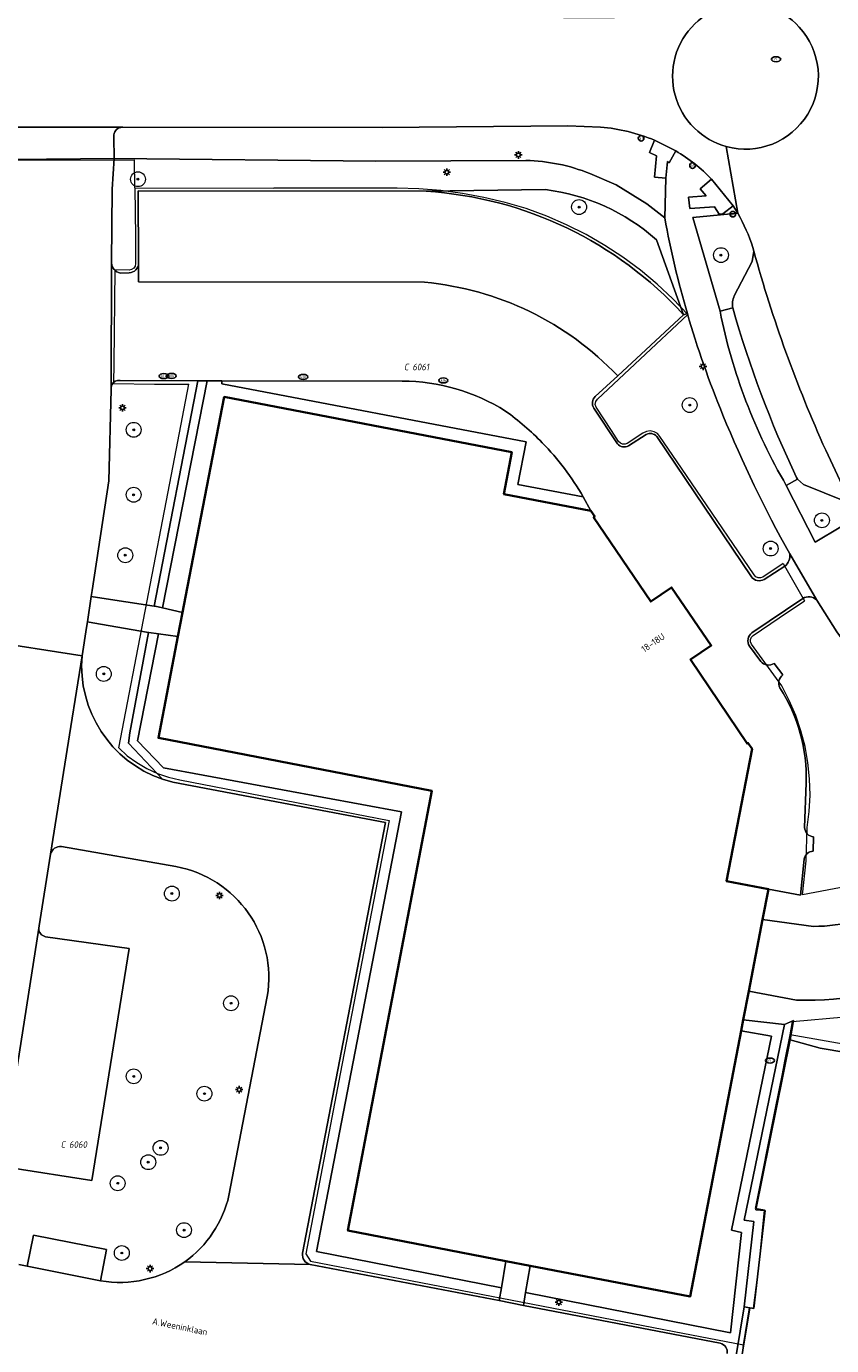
# Model space of a CAD drawing. Header units: metres. Extents: x 183765 to 187731, y 443805 to 446163.
# Tile 50 of 120: x 186085 to 186128, y 444589 to 444660. Entities that reach past the tile are written whole.
import ezdxf
from ezdxf.enums import TextEntityAlignment as Align

# ---------------------------------------------------------------- set-up
doc = ezdxf.new("R2010")
doc.units = ezdxf.units.M
doc.layers.get('0').update_dxf_attribs({"lineweight": 25})
for name, color, linetype, lineweight in [('B-WE-GR-BEPLANTING_CULTUUR_BOSPLANTSOEN-GV', 90, 'Continuous', 18), ('B-WE-GR-BEPLANTING_CULTUUR_HEESTERS-GV', 90, 'Continuous', 18), ('B-WE-GR-BOOM-S', 253, 'Continuous', 25), ('B-WE-GR-HAAG-GV', 90, 'Continuous', 13), ('B-WE-IE-MEUBILAIR-S', 7, 'Continuous', 25), ('B-WE-IE-MEUBILAIR_WEGMEUBILAIR-GV', 7, 'Continuous', 18), ('B-WE-IE-TERREINAFSCHEIDING_KUNSTMATIG_MUUR-GV', 90, 'Continuous', 18), ('B-WE-OG-BEBOUWING-GV', 7, 'Continuous', 35), ('B-WE-OG-BEBOUWING-T18', 10, 'Continuous', 18), ('B-WE-OG-TERREIN_ERF-GV', 7, 'Continuous', 18), ('B-WE-OG-TOPOGRAFIE-T18', 10, 'Continuous', 18), ('B-WE-VH-GESLOTENVERHARDING_ASFALT-GV', 10, 'Continuous', 18), ('B-WE-VH-ONVERHARD_ZAND-GV', 210, 'Continuous', 18), ('B-WE-VH-OPENVERHARDING_BETONSTRAATSTEEN-GV', 90, 'Continuous', 18), ('B-WE-VH-OPENVERHARDING_STRAATBAKSTEEN-GV', 90, 'Continuous', 18), ('B-WE-VH-OPENVERHARDING_TEGEL-GV', 90, 'Continuous', 18)]:
    doc.layers.add(name, color=color, linetype=linetype, lineweight=lineweight)
doc.layers.add('B-WE-KG-GRENS_PERCEEL-G', color=7, linetype='Continuous', lineweight=13, true_color=0xa55252)
doc.layers.add('B-WE-KG-GRENS_PERCEEL-S', color=7, linetype='Continuous', lineweight=25, true_color=0xa55252)
doc.styles.add('NLCS-ISO', font='NLCS-ISO.ttf')
doc.styles.add('NLCS-ISO-M200-T18', font='NLCS-ISO.ttf', dxfattribs={"height": 0.36})

# ---------------------------------------------------------------- blocks, each defined once
blk = doc.blocks.new('SIE-MEUBILAIR_PAAL_LICHTMAST-SO')
for points in [[(-0.62, 0), (-1, 0)], [(-0.71, 0.71), (-0.44, 0.44)], [(0, 1), (0, 0.62)], [(0.44, 0.44), (0.71, 0.71)], [(1, 0), (0.62, 0)], [(-0.71, -0.71), (-0.44, -0.44)], [(0, -0.62), (0, -1)], [(0.44, -0.44), (0.71, -0.71)]]:
    blk.add_lwpolyline(points)
blk.add_circle((0, 0), 0.5)
blk = doc.blocks.new('SIE-MEUBILAIR_PAAL_AFSLUITPAAL-SO')
blk.add_circle((0, 0), 0.75)
at = {"style": 'NLCS-ISO'}
blk.add_text('af', height=0.75, dxfattribs=at).set_placement((0, 0.05), align=Align.MIDDLE_CENTER)
blk = doc.blocks.new('SIE-MEUBILAIR_PUT_KOLK-SO')
blk.add_ellipse((0, 0), major_axis=(1.25, 0), ratio=0.54)
at = {"style": 'NLCS-ISO'}
blk.add_text('klk', height=0.75, dxfattribs=at).set_placement((0.03, 0), align=Align.MIDDLE_CENTER)
blk = doc.blocks.new('SIE-MEUBILAIR_PUT_RIOOLPUT-SO')
blk.add_ellipse((0, 0), major_axis=(1.25, 0), ratio=0.54)
at = {"style": 'NLCS-ISO'}
blk.add_text('ri', height=0.75, dxfattribs=at).set_placement((-0.04, 0.07), align=Align.MIDDLE_CENTER)
blk = doc.blocks.new('SGR-BOOM_GBKN-SO')
at = {"linetype": 'ByBlock', "lineweight": 18}
h = blk.add_hatch(color=0, dxfattribs=at)
h.dxf.hatch_style = 1
edge = h.paths.add_edge_path()
edge.add_arc((0, 0), 0.25, 0, 360)
at = {"color": 0, "linetype": 'ByBlock', "lineweight": 18}
for radius in [2, 0.25]:
    blk.add_circle((0, 0), radius, dxfattribs=at)
at = {"color": 0, "linetype": 'ByBlock', "lineweight": 18, "style": 'NLCS-ISO'}
blk.add_attdef('SOORT', (2.5, 0), '', height=1.5, dxfattribs=at)
blk = doc.blocks.new('SKG-PERCEELNUMMER-SO')
at = {"style": 'NLCS-ISO', "oblique": 10, "flags": 1}
for tag, p in [('GEMEENTECODE', (0, 2.55)), ('PERCEELGROOTTE', (0, -2.45))]:
    blk.add_attdef(tag, text='', height=1.8, dxfattribs=at).set_placement(p, align=Align.MIDDLE_CENTER)
at = {"style": 'NLCS-ISO', "oblique": 10}
blk.add_attdef('SECTIE', text='', height=1.8, dxfattribs=at).set_placement((-0.5, 0), align=Align.MIDDLE_RIGHT)
blk.add_attdef('PERCEELNUMMER', text='', height=1.8, dxfattribs=at).set_placement((0.5, 0), align=Align.MIDDLE_LEFT)

msp = doc.modelspace()

# ---------------------------------------------------------------- linework, layer by layer
at = {"layer": 'B-WE-GR-BEPLANTING_CULTUUR_BOSPLANTSOEN-GV'}
msp.add_lwpolyline([(186133.987, 444608.937, -0.133987), (186126.327, 444607.185)], format="xyb", dxfattribs=at)
at = {"layer": 'B-WE-GR-BEPLANTING_CULTUUR_BOSPLANTSOEN-GV', "flags": 128}
msp.add_lwpolyline([(186126.327, 444607.185), (186123.757, 444607.654), (186123.462, 444606.122), (186125.681, 444605.866), (186126.158, 444606.075), (186125.98, 444605.045), (186127.588, 444604.588), (186148.528, 444601.055), (186141.869, 444608.794)], dxfattribs=at)
at = {"layer": 'B-WE-GR-BEPLANTING_CULTUUR_HEESTERS-GV', "flags": 128}
for points in [[(186112.826, 444650.781), (186106.397, 444650.691)], [(186120.24, 444644.052), (186118.79, 444648.087)], [(186120.451, 444644.113), (186120.24, 444644.052), (186116.702, 444640.759), (186115.493, 444639.649)], [(186089.446, 444640.157), (186089.446, 444640.031), (186089.324, 444635.12), (186088.429, 444629.213), (186088.379, 444628.887), (186088.712, 444628.837), (186091.761, 444628.377), (186094.115, 444640.501)], [(186094.115, 444640.501), (186089.94, 444640.515), (186089.801, 444640.515)], [(186105.115, 444640.485), (186095.406, 444640.501), (186095.405, 444640.342), (186111.777, 444637.208), (186111.329, 444634.926), (186114.845, 444634.252)], [(186115.419, 444639.018), (186116.684, 444637.114)], [(186117.285, 444637.003), (186118.243, 444637.611)], [(186118.803, 444637.506), (186123.894, 444629.957)], [(186124.588, 444629.816), (186125.688, 444630.525)], [(186126.657, 444628.791), (186123.928, 444626.942)], [(186132.258, 444621.826), (186128.488, 444626.992), (186127.413, 444628.693)], [(186091.457, 444626.961), (186088.473, 444627.482), (186088.171, 444627.535), (186088.122, 444627.217), (186087.887, 444625.704)], [(186092.212, 444619.063), (186090.383, 444621.011), (186090.452, 444621.555), (186091.457, 444626.961)], [(186123.794, 444626.218), (186124.403, 444625.402)], [(186125.119, 444625.297), (186125.592, 444624.676)], [(186126.849, 444618.865), (186126.762, 444616.466)], [(186092.933, 444614.361), (186086.773, 444615.435)], [(186127.238, 444615.955), (186127.221, 444615.194)], [(186086.194, 444615.028), (186085.58, 444611.167), (186085.561, 444611.046)], [(186126.733, 444614.759), (186126.533, 444612.834), (186124.816, 444613.147), (186124.502, 444611.518), (186127.234, 444611.147)], [(186085.917, 444610.593), (186090.411, 444609.964), (186088.409, 444597.467), (186084.056, 444598.151)], [(186095.788, 444596.673), (186097.853, 444607.37)], [(186084.49, 444592.949), (186084.932, 444592.862), (186085.268, 444594.538), (186089.207, 444593.772), (186088.881, 444592.087)]]:
    msp.add_lwpolyline(points, dxfattribs=at)
at = {"layer": 'B-WE-GR-BEPLANTING_CULTUUR_HEESTERS-GV'}
for points in [[(186118.79, 444648.087, 0.151463), (186112.826, 444650.781)], [(186106.397, 444650.691, -0.194897), (186120.24, 444644.052)], [(186122.365, 444638.651, -0.026905), (186120.451, 444644.113)], [(186089.801, 444640.515, 0.326119), (186089.446, 444640.157)], [(186110.669, 444638.87, 0.137814), (186105.115, 444640.485)], [(186115.493, 444639.649, 0.360657), (186115.419, 444639.018)], [(186112.642, 444637.168, 0.044373), (186110.669, 444638.87)], [(186125.96, 444631.181, -0.029942), (186122.365, 444638.651)], [(186118.243, 444637.611, -0.342879), (186118.803, 444637.506)], [(186114.845, 444634.252, 0.061949), (186112.642, 444637.168)], [(186116.684, 444637.114, 0.371466), (186117.285, 444637.003)], [(186125.688, 444630.525, 0.278155), (186125.96, 444631.181)], [(186123.894, 444629.957, 0.391955), (186124.588, 444629.816)], [(186127.413, 444628.693, 0.346609), (186126.657, 444628.791)], [(186123.928, 444626.942, 0.404831), (186123.794, 444626.218)], [(186087.887, 444625.704, 0.344435), (186092.212, 444619.063)], [(186124.403, 444625.402, 0.395152), (186125.119, 444625.297)], [(186125.592, 444624.676, 0.386542), (186125.431, 444623.982)], [(186125.431, 444623.982, -0.148181), (186126.849, 444618.865)], [(186126.762, 444616.466, 0.370037), (186127.238, 444615.955)], [(186086.773, 444615.435, 0.403029), (186086.194, 444615.028)], [(186127.221, 444615.194, 0.353905), (186126.733, 444614.759)], [(186097.853, 444607.37, 0.41017), (186092.933, 444614.361)], [(186127.234, 444611.147, 0.134314), (186131.718, 444612.374)], [(186085.561, 444611.046, 0.357049), (186085.917, 444610.593)], [(186093.409, 444593.105, 0.184388), (186095.788, 444596.673)], [(186088.881, 444592.087, 0.200944), (186093.409, 444593.105)]]:
    msp.add_lwpolyline(points, format="xyb", dxfattribs=at)
at = {"layer": 'B-WE-GR-HAAG-GV', "flags": 128}
for points in [[(186111.769, 444652.348), (186103.699, 444652.314), (186089.621, 444652.456), (186089.51, 444650.801), (186089.467, 444646.839)], [(186119.232, 444649.256), (186118.263, 444650.026), (186116.621, 444651.048), (186115.204, 444651.648)], [(186090.929, 444646.826), (186090.896, 444650.71), (186106.397, 444650.691), (186112.826, 444650.781)], [(186118.79, 444648.087), (186120.24, 444644.052), (186120.451, 444644.113)], [(186089.952, 444646.295), (186090.422, 444646.307)], [(186105.064, 444617.313), (186092.259, 444619.675), (186090.866, 444621.125), (186091.991, 444626.884), (186091.471, 444626.959), (186091.457, 444626.961), (186090.452, 444621.555), (186090.383, 444621.011), (186092.212, 444619.063), (186092.768, 444618.9), (186104.213, 444616.742), (186099.746, 444593.56)], [(186100.154, 444592.96), (186110.331, 444591.012), (186110.445, 444591.703), (186100.507, 444593.652), (186105.064, 444617.313)], [(186123.514, 444590.672), (186124.03, 444595.273), (186123.508, 444595.349), (186125.681, 444605.866), (186123.462, 444606.122), (186123.349, 444605.532), (186124.973, 444605.24), (186122.827, 444594.807), (186123.368, 444594.67), (186122.763, 444589.288), (186111.747, 444591.448), (186111.629, 444590.756), (186122.224, 444588.717)], [(186121.955, 444581.195), (186123.514, 444590.672)]]:
    msp.add_lwpolyline(points, dxfattribs=at)
at = {"layer": 'B-WE-GR-HAAG-GV'}
for points in [[(186115.204, 444651.648, 0.090124), (186111.769, 444652.348)], [(186112.826, 444650.781, -0.151463), (186118.79, 444648.087)], [(186120.451, 444644.113, -0.024733), (186119.232, 444649.256)], [(186089.467, 444646.839, 0.350416), (186089.952, 444646.295)], [(186090.422, 444646.307, 0.399563), (186090.929, 444646.826)], [(186099.746, 444593.56, 0.387431), (186100.154, 444592.96)], [(186122.224, 444588.717, -0.386001), (186122.592, 444588.167)]]:
    msp.add_lwpolyline(points, format="xyb", dxfattribs=at)
at = {"layer": 'B-WE-GR-HAAG-GV', "flags": 128}
msp.add_lwpolyline([(186094.612, 444640.501), (186094.115, 444640.501), (186091.761, 444628.377), (186091.818, 444628.369), (186092.215, 444628.279)], close=True, dxfattribs=at)
at = {"layer": 'B-WE-IE-MEUBILAIR_WEGMEUBILAIR-GV', "flags": 128}
for points in [[(186123.16, 444649.507), (186120.748, 444649.28), (186122.209, 444644.237), (186122.898, 444644.414)], [(186122.978, 444645.065), (186123.941, 444646.911), (186124.026, 444647.467)], [(186124.026, 444647.467), (186123.982, 444647.666)], [(186126.379, 444635.2), (186125.774, 444634.872), (186127.325, 444631.82), (186128.706, 444632.638), (186129.228, 444632.948)], [(186129.415, 444633.542), (186128.927, 444634.028), (186126.693, 444634.91), (186126.379, 444635.2)]]:
    msp.add_lwpolyline(points, dxfattribs=at)
at = {"layer": 'B-WE-IE-MEUBILAIR_WEGMEUBILAIR-GV'}
for points in [[(186123.982, 444647.666, 0.053688), (186123.16, 444649.507)], [(186122.898, 444644.414, -0.168138), (186122.978, 444645.065)]]:
    msp.add_lwpolyline(points, format="xyb", dxfattribs=at)
at = {"layer": 'B-WE-IE-TERREINAFSCHEIDING_KUNSTMATIG_MUUR-GV', "flags": 128}
for points in [[(186124.644, 444595.869), (186124.138, 444595.903), (186125.98, 444605.045), (186126.158, 444606.075), (186125.681, 444605.866), (186123.508, 444595.349), (186124.03, 444595.273), (186123.514, 444590.672), (186123.81, 444590.624), (186124.031, 444590.587)], [(186122.278, 444581.314), (186122.308, 444581.511), (186123.81, 444590.624), (186123.514, 444590.672), (186121.955, 444581.195), (186121.809, 444580.296), (186121.583, 444578.911), (186119.367, 444565.303), (186118.91, 444561.296), (186119.209, 444561.264), (186119.664, 444565.262)]]:
    msp.add_lwpolyline(points, close=True, dxfattribs=at)
at = {"layer": 'B-WE-KG-GRENS_PERCEEL-G', "flags": 128}
for points in [[(186082.724, 444652.371), (186090.699, 444652.382)], [(186090.723, 444650.883), (186090.699, 444652.382)], [(186090.723, 444650.883), (186090.765, 444648.258), (186090.768, 444646.8)], [(186090.723, 444650.883), (186098.207, 444650.86)], [(186104.832, 444650.852), (186098.207, 444650.86)], [(186111.786, 444649.762), (186110.656, 444650.092), (186109.51, 444650.364), (186108.351, 444650.576), (186107.183, 444650.728), (186106.009, 444650.82), (186104.832, 444650.852)], [(186120.485, 444644.055), (186119.678, 444644.9), (186118.824, 444645.698), (186117.927, 444646.446), (186116.988, 444647.142), (186116.011, 444647.783), (186114.998, 444648.368), (186113.955, 444648.893), (186112.883, 444649.359), (186111.786, 444649.762)], [(186090.768, 444646.8), (186090.741, 444646.667), (186090.666, 444646.554), (186090.554, 444646.477), (186090.422, 444646.447)], [(186090.422, 444646.447), (186089.646, 444646.466), (186089.595, 444641.444)], [(186117.915, 444641.661), (186120.485, 444644.055)], [(186115.612, 444639.501), (186117.915, 444641.661)], [(186089.595, 444641.444), (186089.584, 444640.352), (186091.789, 444640.324), (186092.009, 444640.322)], [(186092.009, 444640.322), (186093.626, 444640.314)], [(186092.689, 444635.449), (186093.626, 444640.314)], [(186115.542, 444639.078), (186115.495, 444639.225), (186115.52, 444639.377), (186115.612, 444639.501)], [(186116.366, 444637.815), (186115.542, 444639.078)], [(186116.751, 444637.226), (186116.366, 444637.815)], [(186118.06, 444637.685), (186117.218, 444637.13)], [(186118.978, 444637.501), (186118.838, 444637.654), (186118.658, 444637.757), (186118.454, 444637.797), (186118.248, 444637.773), (186118.06, 444637.685)], [(186119.906, 444636.135), (186118.978, 444637.501)], [(186117.218, 444637.13), (186117.096, 444637.083), (186116.965, 444637.085), (186116.845, 444637.135), (186116.751, 444637.226)], [(186124.051, 444630.053), (186120.934, 444634.622), (186119.906, 444636.135)], [(186089.855, 444620.753), (186092.689, 444635.449)], [(186125.606, 444630.677), (186124.518, 444629.928)], [(186125.606, 444630.677), (186126.755, 444628.662)], [(186124.518, 444629.928), (186124.392, 444629.892), (186124.261, 444629.903), (186124.143, 444629.959), (186124.051, 444630.053)], [(186123.984, 444626.794), (186125.385, 444627.743), (186126.755, 444628.662)], [(186123.905, 444626.33), (186123.85, 444626.448), (186123.846, 444626.579), (186123.893, 444626.7), (186123.984, 444626.794)], [(186125.529, 444624.083), (186123.905, 444626.33)], [(186126.9, 444616.463), (186127.008, 444617.333), (186127.051, 444618.209), (186127.027, 444619.085), (186126.937, 444619.958), (186126.782, 444620.821), (186126.562, 444621.669), (186126.279, 444622.499), (186125.934, 444623.305), (186125.529, 444624.083)], [(186089.855, 444620.753), (186090.321, 444620.33), (186090.828, 444619.957), (186091.37, 444619.637), (186091.942, 444619.373), (186092.538, 444619.169), (186093.151, 444619.027)], [(186093.151, 444619.027), (186104.402, 444616.847), (186101.778, 444603.216)], [(186125.976, 444605.316), (186126.116, 444606.026), (186128.915, 444606.273), (186135.274, 444609.129), (186139.743, 444613.502), (186136.301, 444617.165), (186133.17, 444615.171), (186130.721, 444613.609), (186126.654, 444612.838), (186126.843, 444614.676), (186126.9, 444616.463)], [(186125.696, 444603.897), (186125.976, 444605.316)], [(186152.541, 444600.643), (186140.556, 444602.743), (186125.976, 444605.316)], [(186101.778, 444603.216), (186099.916, 444593.537), (186100.184, 444593.128)], [(186123.798, 444590.625), (186124.013, 444590.612), (186124.317, 444592.98), (186124.596, 444595.872), (186124.125, 444595.965), (186125.197, 444601.365), (186125.562, 444603.22)], [(186125.562, 444603.22), (186125.696, 444603.897)], [(186100.184, 444593.128), (186120.215, 444589.27)], [(186123.475, 444588.642), (186123.798, 444590.625)], [(186120.215, 444589.27), (186123.475, 444588.642)], [(186123.459, 444588.544), (186123.475, 444588.642)]]:
    msp.add_lwpolyline(points, dxfattribs=at)
at = {"layer": 'B-WE-OG-BEBOUWING-GV', "flags": 128}
msp.add_lwpolyline([(186123.935, 444620.704), (186123.71, 444621.013), (186123.664, 444620.982), (186120.618, 444625.504), (186121.736, 444626.259), (186119.601, 444629.38), (186118.481, 444628.622), (186115.404, 444633.154), (186115.468, 444633.197), (186115.249, 444633.503), (186110.581, 444634.407), (186111.002, 444636.657), (186095.532, 444639.631), (186093.459, 444628.879), (186093.296, 444628.036), (186093.045, 444626.733), (186091.995, 444621.287), (186106.7, 444618.443), (186102.19, 444594.779), (186110.683, 444593.143), (186111.995, 444592.89), (186120.594, 444591.234), (186123.349, 444605.532), (186123.462, 444606.122), (186123.757, 444607.654), (186124.502, 444611.518), (186124.816, 444613.147), (186122.563, 444613.575)], close=True, dxfattribs=at)
at = {"layer": 'B-WE-OG-TERREIN_ERF-GV', "flags": 128}
for points in [[(186111.777, 444637.208), (186095.405, 444640.342), (186095.406, 444640.501), (186094.612, 444640.501), (186092.215, 444628.279), (186093.296, 444628.036), (186093.459, 444628.879), (186095.532, 444639.631), (186111.002, 444636.657), (186110.581, 444634.407), (186115.249, 444633.503), (186114.845, 444634.252), (186111.329, 444634.926)], [(186093.045, 444626.733), (186091.991, 444626.884), (186090.866, 444621.125), (186092.259, 444619.675), (186105.064, 444617.313), (186100.507, 444593.652), (186110.445, 444591.703), (186110.683, 444593.143), (186102.19, 444594.779), (186106.7, 444618.443), (186091.995, 444621.287)], [(186123.349, 444605.532), (186120.594, 444591.234), (186111.995, 444592.89), (186111.747, 444591.448), (186122.763, 444589.288), (186123.368, 444594.67), (186122.827, 444594.807), (186124.973, 444605.24)], [(186151.601, 444597.635), (186152.064, 444600.459), (186148.528, 444601.055), (186127.588, 444604.588), (186125.98, 444605.045), (186124.138, 444595.903), (186124.644, 444595.869), (186124.031, 444590.587), (186123.81, 444590.624), (186122.308, 444581.511), (186122.824, 444581.435), (186123.125, 444581.301), (186121.162, 444569.185), (186121.333, 444569.157), (186125.742, 444568.473), (186138.256, 444565.899), (186140.295, 444565.682), (186142.419, 444565.988), (186144.274, 444567.173), (186146.426, 444569.116), (186148.34, 444578.661), (186148.603, 444579.9), (186149.834, 444586.922), (186150.047, 444588.159)]]:
    msp.add_lwpolyline(points, close=True, dxfattribs=at)
at = {"layer": 'B-WE-VH-GESLOTENVERHARDING_ASFALT-GV', "flags": 128}
for points in [[(186116.525, 444660.031), (186113.793, 444660.024), (186108.812, 444660.071), (186105.66, 444660.1), (186105.522, 444660.1), (186059.557, 444660.086), (186054.363, 444660.485), (186047.278, 444662.104), (186032.707, 444666.665), (186031.933, 444666.966), (186030.07, 444659.832), (186032.855, 444659.097), (186046.736, 444656.128), (186057.912, 444654.576), (186065.601, 444654.078), (186083.679, 444654.148), (186090.047, 444654.135), (186090.079, 444654.135), (186104.039, 444654.115), (186114.019, 444654.206), (186115.784, 444654.142)], [(186118.688, 444653.436), (186119.826, 444652.863)], [(186121.758, 444651.348), (186122.909, 444649.915), (186123.16, 444649.507), (186122.541, 444653.101)], [(186122.541, 444653.101), (186123.16, 444649.507)], [(186123.982, 444647.666), (186124.026, 444647.467)], [(186127.892, 444636.772), (186129.415, 444633.542), (186130.945, 444630.877), (186130.973, 444630.832), (186131, 444630.787)]]:
    msp.add_lwpolyline(points, dxfattribs=at)
at = {"layer": 'B-WE-VH-GESLOTENVERHARDING_ASFALT-GV'}
for points in [[(186122.646, 444660.691, -0.273907), (186126.465, 444659.527)], [(186120.828, 444654.093, -0.588305), (186122.646, 444660.691)], [(186126.465, 444659.527, -0.7541), (186122.541, 444653.101)], [(186115.784, 444654.142, -0.079602), (186118.688, 444653.436)], [(186122.541, 444653.101, -0.128328), (186120.828, 444654.093)], [(186119.826, 444652.863, -0.065335), (186121.758, 444651.348)], [(186123.16, 444649.507, -0.053688), (186123.982, 444647.666)], [(186124.026, 444647.467, 0.038693), (186127.892, 444636.772)]]:
    msp.add_lwpolyline(points, format="xyb", dxfattribs=at)
at = {"layer": 'B-WE-VH-ONVERHARD_ZAND-GV', "flags": 128}
for points in [[(186111.769, 444652.348), (186103.699, 444652.314), (186089.621, 444652.456), (186089.51, 444650.801), (186089.467, 444646.839)], [(186119.232, 444649.256), (186118.263, 444650.026), (186116.621, 444651.048), (186115.204, 444651.648)], [(186090.929, 444646.826), (186090.896, 444650.71), (186106.397, 444650.691), (186112.826, 444650.781)], [(186123.16, 444649.507), (186120.748, 444649.28), (186122.209, 444644.237), (186122.898, 444644.414)], [(186118.79, 444648.087), (186120.24, 444644.052), (186120.451, 444644.113)], [(186122.978, 444645.065), (186123.941, 444646.911), (186124.026, 444647.467), (186123.982, 444647.666)], [(186089.952, 444646.295), (186090.422, 444646.307)], [(186129.415, 444633.542), (186128.927, 444634.028), (186126.693, 444634.91), (186126.379, 444635.2), (186125.774, 444634.872), (186127.325, 444631.82), (186128.706, 444632.638), (186129.228, 444632.948)], [(186105.064, 444617.313), (186092.259, 444619.675), (186090.866, 444621.125), (186091.991, 444626.884), (186091.471, 444626.959), (186091.457, 444626.961), (186090.452, 444621.555), (186090.383, 444621.011), (186092.212, 444619.063), (186092.768, 444618.9), (186104.213, 444616.742), (186099.746, 444593.56)], [(186100.154, 444592.96), (186110.331, 444591.012), (186110.445, 444591.703), (186100.507, 444593.652), (186105.064, 444617.313)], [(186123.514, 444590.672), (186124.03, 444595.273), (186123.508, 444595.349), (186125.681, 444605.866), (186123.462, 444606.122), (186123.349, 444605.532), (186124.973, 444605.24), (186122.827, 444594.807), (186123.368, 444594.67), (186122.763, 444589.288), (186111.747, 444591.448), (186111.629, 444590.756), (186122.224, 444588.717)], [(186121.955, 444581.195), (186123.514, 444590.672)]]:
    msp.add_lwpolyline(points, dxfattribs=at)
at = {"layer": 'B-WE-VH-ONVERHARD_ZAND-GV'}
for points in [[(186115.204, 444651.648, 0.090124), (186111.769, 444652.348)], [(186112.826, 444650.781, -0.151463), (186118.79, 444648.087)], [(186123.982, 444647.666, 0.053688), (186123.16, 444649.507)], [(186120.451, 444644.113, -0.024733), (186119.232, 444649.256)], [(186089.467, 444646.839, 0.350416), (186089.952, 444646.295)], [(186090.422, 444646.307, 0.399563), (186090.929, 444646.826)], [(186122.898, 444644.414, -0.168138), (186122.978, 444645.065)], [(186099.746, 444593.56, 0.387431), (186100.154, 444592.96)], [(186122.224, 444588.717, -0.386001), (186122.592, 444588.167)]]:
    msp.add_lwpolyline(points, format="xyb", dxfattribs=at)
at = {"layer": 'B-WE-VH-ONVERHARD_ZAND-GV', "flags": 128}
msp.add_lwpolyline([(186094.612, 444640.501), (186094.115, 444640.501), (186091.761, 444628.377), (186091.818, 444628.369), (186092.215, 444628.279)], close=True, dxfattribs=at)
at = {"layer": 'B-WE-VH-OPENVERHARDING_BETONSTRAATSTEEN-GV'}
for points in [[(186126.465, 444659.527, 0.273907), (186122.646, 444660.691)], [(186122.646, 444660.691, 0.588305), (186120.828, 444654.093)], [(186122.541, 444653.101, 0.7541), (186126.465, 444659.527)], [(186120.828, 444654.093, 0.128328), (186122.541, 444653.101)], [(186120.24, 444644.052, 0.194897), (186106.397, 444650.691)], [(186127.892, 444636.772, -0.038693), (186124.026, 444647.467)], [(186106.317, 444645.797, -0.182656), (186116.702, 444640.759)], [(186122.978, 444645.065, 0.168138), (186122.898, 444644.414)], [(186122.898, 444644.414, 0.041711), (186126.325, 444635.295)], [(186131.718, 444612.374, -0.134314), (186127.234, 444611.147)], [(186085.917, 444610.593, -0.357049), (186085.561, 444611.046)], [(186126.327, 444607.185, 0.133987), (186133.987, 444608.937)]]:
    msp.add_lwpolyline(points, format="xyb", dxfattribs=at)
at = {"layer": 'B-WE-VH-OPENVERHARDING_BETONSTRAATSTEEN-GV', "flags": 128}
for points in [[(186106.397, 444650.691), (186090.896, 444650.71), (186090.929, 444646.826), (186090.925, 444645.819), (186106.317, 444645.797)], [(186124.026, 444647.467), (186123.941, 444646.911), (186122.978, 444645.065)], [(186116.702, 444640.759), (186120.24, 444644.052)], [(186126.325, 444635.295), (186126.379, 444635.2), (186126.693, 444634.91), (186128.927, 444634.028), (186129.415, 444633.542), (186127.892, 444636.772)], [(186085.561, 444611.046), (186083.479, 444597.726)], [(186127.234, 444611.147), (186124.502, 444611.518), (186123.757, 444607.654), (186126.327, 444607.185)], [(186084.056, 444598.151), (186088.409, 444597.467), (186090.411, 444609.964), (186085.917, 444610.593)]]:
    msp.add_lwpolyline(points, dxfattribs=at)
at = {"layer": 'B-WE-VH-OPENVERHARDING_STRAATBAKSTEEN-GV', "flags": 128}
msp.add_lwpolyline([(186089.446, 444640.157), (186089.467, 444646.839), (186089.51, 444650.801), (186089.621, 444652.456), (186084.169, 444652.407), (186083.999, 444635.795), (186083.255, 444630.848), (186082.637, 444626.902), (186082.579, 444626.528), (186087.887, 444625.704), (186088.122, 444627.217), (186088.171, 444627.535), (186088.379, 444628.887), (186088.429, 444629.213), (186089.324, 444635.12), (186089.446, 444640.031)], close=True, dxfattribs=at)
for points in [[(186089.467, 444646.839), (186089.446, 444640.157)], [(186106.317, 444645.797), (186090.925, 444645.819), (186090.929, 444646.826)], [(186090.422, 444646.307), (186089.952, 444646.295)], [(186089.801, 444640.515), (186089.94, 444640.515), (186094.115, 444640.501), (186094.612, 444640.501), (186095.406, 444640.501), (186105.115, 444640.485)], [(186115.493, 444639.649), (186116.702, 444640.759)], [(186116.684, 444637.114), (186115.419, 444639.018)], [(186118.243, 444637.611), (186117.285, 444637.003)], [(186123.894, 444629.957), (186118.803, 444637.506)], [(186114.845, 444634.252), (186115.249, 444633.503), (186115.468, 444633.197), (186115.404, 444633.154), (186118.481, 444628.622), (186119.601, 444629.38), (186121.736, 444626.259), (186120.618, 444625.504), (186123.664, 444620.982), (186123.71, 444621.013), (186123.935, 444620.704), (186122.563, 444613.575), (186124.816, 444613.147), (186126.533, 444612.834), (186126.733, 444614.759)], [(186127.413, 444628.693), (186125.96, 444631.181)], [(186125.688, 444630.525), (186124.588, 444629.816)], [(186123.928, 444626.942), (186126.657, 444628.791)], [(186083.091, 444595.104), (186083.479, 444597.726), (186085.561, 444611.046), (186085.58, 444611.167), (186086.194, 444615.028), (186087.283, 444621.896), (186087.887, 444625.704), (186082.579, 444626.528), (186080.49, 444613.067), (186079.598, 444607.135), (186077.814, 444595.804)], [(186124.403, 444625.402), (186123.794, 444626.218)], [(186087.887, 444625.704), (186087.283, 444621.896), (186086.194, 444615.028)], [(186125.592, 444624.676), (186125.119, 444625.297)], [(186099.746, 444593.56), (186104.213, 444616.742), (186092.768, 444618.9), (186092.212, 444619.063)], [(186126.762, 444616.466), (186126.849, 444618.865)], [(186086.773, 444615.435), (186092.933, 444614.361)], [(186127.221, 444615.194), (186127.238, 444615.955)], [(186097.853, 444607.37), (186095.788, 444596.673)], [(186088.881, 444592.087), (186084.932, 444592.862), (186084.49, 444592.949)], [(186100.154, 444592.96), (186093.409, 444593.105)], [(186093.409, 444593.105), (186100.154, 444592.96)], [(186122.224, 444588.717), (186111.629, 444590.756), (186110.331, 444591.012), (186100.154, 444592.96)]]:
    msp.add_lwpolyline(points, dxfattribs=at)
at = {"layer": 'B-WE-VH-OPENVERHARDING_STRAATBAKSTEEN-GV'}
for points in [[(186089.952, 444646.295, -0.350416), (186089.467, 444646.839)], [(186090.929, 444646.826, -0.399563), (186090.422, 444646.307)], [(186116.702, 444640.759, 0.182656), (186106.317, 444645.797)], [(186089.446, 444640.157, -0.326119), (186089.801, 444640.515)], [(186105.115, 444640.485, -0.137814), (186110.669, 444638.87)], [(186115.419, 444639.018, -0.360657), (186115.493, 444639.649)], [(186110.669, 444638.87, -0.044373), (186112.642, 444637.168)], [(186118.803, 444637.506, 0.342879), (186118.243, 444637.611)], [(186112.642, 444637.168, -0.061949), (186114.845, 444634.252)], [(186117.285, 444637.003, -0.371466), (186116.684, 444637.114)], [(186125.96, 444631.181, -0.278155), (186125.688, 444630.525)], [(186124.588, 444629.816, -0.391955), (186123.894, 444629.957)], [(186126.657, 444628.791, -0.346609), (186127.413, 444628.693)], [(186123.794, 444626.218, -0.404831), (186123.928, 444626.942)], [(186092.212, 444619.063, -0.344435), (186087.887, 444625.704)], [(186125.119, 444625.297, -0.395152), (186124.403, 444625.402)], [(186125.431, 444623.982, -0.386542), (186125.592, 444624.676)], [(186126.849, 444618.865, 0.148181), (186125.431, 444623.982)], [(186127.238, 444615.955, -0.370037), (186126.762, 444616.466)], [(186086.194, 444615.028, -0.403029), (186086.773, 444615.435)], [(186126.733, 444614.759, -0.353905), (186127.221, 444615.194)], [(186092.933, 444614.361, -0.41017), (186097.853, 444607.37)], [(186095.788, 444596.673, -0.184388), (186093.409, 444593.105)], [(186100.154, 444592.96, -0.387431), (186099.746, 444593.56)], [(186093.409, 444593.105, -0.200944), (186088.881, 444592.087)], [(186122.592, 444588.167, 0.386001), (186122.224, 444588.717)]]:
    msp.add_lwpolyline(points, format="xyb", dxfattribs=at)
at = {"layer": 'B-WE-VH-OPENVERHARDING_TEGEL-GV', "flags": 128}
for points in [[(186090.047, 444654.135), (186083.679, 444654.148)], [(186084.152, 444653.605), (186084.169, 444652.407), (186089.621, 444652.456), (186089.6, 444653.596)], [(186089.6, 444653.596), (186089.598, 444653.723)], [(186089.598, 444653.723), (186089.6, 444653.596), (186089.621, 444652.456), (186103.699, 444652.314), (186111.769, 444652.348)], [(186115.784, 444654.142), (186114.019, 444654.206), (186104.039, 444654.115), (186090.079, 444654.135), (186090.047, 444654.135)], [(186115.204, 444651.648), (186116.621, 444651.048), (186118.263, 444650.026), (186119.232, 444649.256), (186119.289, 444651.398), (186118.691, 444651.447), (186118.793, 444652.599), (186118.417, 444652.784), (186118.688, 444653.436)], [(186119.826, 444652.863), (186119.474, 444652.231), (186119.374, 444652.297), (186119.289, 444651.398), (186119.232, 444649.256)], [(186122.209, 444644.237), (186120.748, 444649.28), (186123.16, 444649.507), (186122.909, 444649.915), (186122.361, 444649.475), (186122.168, 444649.453), (186121.919, 444649.864), (186120.576, 444649.775), (186120.513, 444650.379), (186121.463, 444650.455), (186121.143, 444650.817), (186121.758, 444651.348)], [(186122.898, 444644.414), (186122.209, 444644.237)], [(186125.774, 444634.872), (186126.379, 444635.2), (186126.325, 444635.295)], [(186129.228, 444632.948), (186128.706, 444632.638), (186127.325, 444631.82), (186125.774, 444634.872)], [(186125.96, 444631.181), (186127.413, 444628.693), (186128.488, 444626.992), (186132.258, 444621.826), (186136.621, 444616.852), (186137.85, 444617.939), (186135.649, 444620.338), (186130.148, 444627.181)]]:
    msp.add_lwpolyline(points, dxfattribs=at)
at = {"layer": 'B-WE-VH-OPENVERHARDING_TEGEL-GV'}
for points in [[(186089.598, 444653.723, -0.370456), (186090.047, 444654.135)], [(186090.047, 444654.135, 0.370456), (186089.598, 444653.723)], [(186118.688, 444653.436, 0.079602), (186115.784, 444654.142)], [(186111.769, 444652.348, -0.090124), (186115.204, 444651.648)], [(186121.758, 444651.348, 0.065335), (186119.826, 444652.863)], [(186119.232, 444649.256, 0.024733), (186120.451, 444644.113)], [(186126.325, 444635.295, -0.041711), (186122.898, 444644.414)], [(186120.451, 444644.113, 0.026905), (186122.365, 444638.651)], [(186125.774, 444634.872, -0.08336), (186122.209, 444644.237)], [(186122.209, 444644.237, 0.08336), (186125.774, 444634.872)], [(186122.365, 444638.651, 0.029942), (186125.96, 444631.181)]]:
    msp.add_lwpolyline(points, format="xyb", dxfattribs=at)
at = {"layer": 'B-WE-VH-OPENVERHARDING_TEGEL-GV', "flags": 128}
for points in [[(186119.826, 444652.863), (186118.688, 444653.436), (186118.417, 444652.784), (186118.793, 444652.599), (186118.691, 444651.447), (186119.289, 444651.398), (186119.374, 444652.297), (186119.474, 444652.231)], [(186121.758, 444651.348), (186121.143, 444650.817), (186121.463, 444650.455), (186120.513, 444650.379), (186120.576, 444649.775), (186121.919, 444649.864), (186122.168, 444649.453), (186122.361, 444649.475), (186122.909, 444649.915)], [(186093.296, 444628.036), (186092.215, 444628.279), (186091.818, 444628.369), (186091.761, 444628.377), (186088.712, 444628.837), (186088.379, 444628.887), (186088.171, 444627.535), (186088.473, 444627.482), (186091.457, 444626.961), (186091.471, 444626.959), (186091.991, 444626.884), (186093.045, 444626.733)], [(186084.932, 444592.862), (186088.881, 444592.087), (186089.207, 444593.772), (186085.268, 444594.538)], [(186111.995, 444592.89), (186110.683, 444593.143), (186110.445, 444591.703), (186110.331, 444591.012), (186111.629, 444590.756), (186111.747, 444591.448)]]:
    msp.add_lwpolyline(points, close=True, dxfattribs=at)

# ---------------------------------------------------------------- block references
at = {"layer": 'B-WE-GR-BOOM-S', "xscale": 0.2, "yscale": 0.2, "zscale": 0.2}
for p in [(186090.893, 444651.341), (186114.626, 444649.843), (186122.259, 444647.259), (186120.576, 444639.192), (186090.664, 444637.86), (186090.66, 444634.366), (186127.69, 444632.989), (186124.931, 444631.473), (186090.21, 444631.112), (186089.055, 444624.728), (186092.717, 444612.911), (186095.9, 444607.01), (186090.665, 444603.079), (186094.468, 444602.147), (186092.111, 444599.231), (186091.446, 444598.461), (186089.803, 444597.327), (186093.371, 444594.805), (186090.025, 444593.575)]:
    msp.add_blockref('SGR-BOOM_GBKN-SO', p, dxfattribs=at)
at = {"layer": 'B-WE-IE-MEUBILAIR-S', "xscale": 0.2, "yscale": 0.2, "zscale": 0.2}
for name, p in [('SIE-MEUBILAIR_PUT_RIOOLPUT-SO', (186125.222, 444657.794)), ('SIE-MEUBILAIR_PAAL_AFSLUITPAAL-SO', (186117.963, 444653.542)), ('SIE-MEUBILAIR_PAAL_LICHTMAST-SO', (186111.358, 444652.646)), ('SIE-MEUBILAIR_PAAL_LICHTMAST-SO', (186111.358, 444652.646)), ('SIE-MEUBILAIR_PAAL_AFSLUITPAAL-SO', (186120.731, 444652.077)), ('SIE-MEUBILAIR_PAAL_LICHTMAST-SO', (186107.505, 444651.717)), ('SIE-MEUBILAIR_PAAL_LICHTMAST-SO', (186107.505, 444651.717)), ('SIE-MEUBILAIR_PAAL_AFSLUITPAAL-SO', (186122.895, 444649.459)), ('SIE-MEUBILAIR_PUT_KOLK-SO', (186092.283, 444640.75)), ('SIE-MEUBILAIR_PUT_KOLK-SO', (186092.703, 444640.759)), ('SIE-MEUBILAIR_PUT_KOLK-SO', (186099.783, 444640.704)), ('SIE-MEUBILAIR_PAAL_LICHTMAST-SO', (186121.293, 444641.275)), ('SIE-MEUBILAIR_PAAL_LICHTMAST-SO', (186121.293, 444641.275)), ('SIE-MEUBILAIR_PUT_KOLK-SO', (186107.323, 444640.518)), ('SIE-MEUBILAIR_PAAL_LICHTMAST-SO', (186090.059, 444639.046)), ('SIE-MEUBILAIR_PAAL_LICHTMAST-SO', (186090.059, 444639.046)), ('SIE-MEUBILAIR_PAAL_LICHTMAST-SO', (186095.277, 444612.813)), ('SIE-MEUBILAIR_PUT_RIOOLPUT-SO', (186124.898, 444603.929)), ('SIE-MEUBILAIR_PAAL_LICHTMAST-SO', (186096.344, 444602.363)), ('SIE-MEUBILAIR_PAAL_LICHTMAST-SO', (186091.542, 444592.735)), ('SIE-MEUBILAIR_PAAL_LICHTMAST-SO', (186113.536, 444590.932))]:
    msp.add_blockref(name, p, dxfattribs=at)
at = {"layer": 'B-WE-KG-GRENS_PERCEEL-S', "xscale": 0.2, "yscale": 0.2, "zscale": 0.2}
for p, values in [((186105.557, 444641.242), {'PERCEELNUMMER': '6061', 'SECTIE': 'C'}), ((186087.087, 444599.412), {'PERCEELNUMMER': '6060', 'SECTIE': 'C'})]:
    msp.add_blockref('SKG-PERCEELNUMMER-SO', p, dxfattribs=at).add_auto_attribs(values)

# ---------------------------------------------------------------- texts
at = {"layer": 'B-WE-OG-BEBOUWING-T18', "style": 'NLCS-ISO-M200-T18'}
msp.add_text('18-18U', height=0.36, rotation=34.4, dxfattribs=at).set_placement((186118.605, 444626.409), align=Align.MIDDLE)
at = {"layer": 'B-WE-OG-TOPOGRAFIE-T18', "style": 'NLCS-ISO-M200-T18'}
msp.add_text('A.Weeninklaan', height=0.36, rotation=348.3, dxfattribs=at).set_placement((186093.151, 444589.616), align=Align.MIDDLE)

doc.saveas('drawing.dxf')
